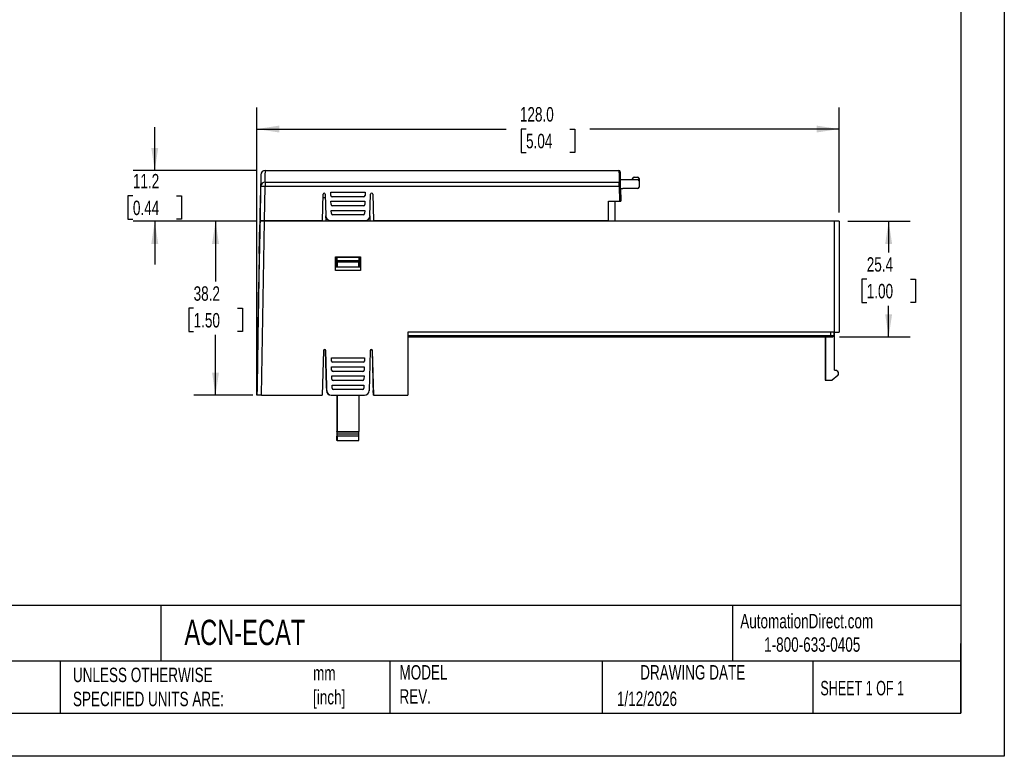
# Model space of a CAD drawing. Header units: millimetres. Extents: x 0 to 419, y 0 to 324.
# Tile 3 of 4: x 203 to 419, y 0 to 162. Entities that reach past the tile are written whole.
import ezdxf

# ---------------------------------------------------------------- set-up
doc = ezdxf.new("R2010")
doc.units = ezdxf.units.MM
doc.header["$LTSCALE"] = 1.5
doc.linetypes.add('CENTERX2', pattern=[20.32, 12.7, -2.54, 2.54, -2.54])
doc.layers.add('DIMENSIONS', color=140, linetype='Continuous', lineweight=25)
doc.layers.add('TEXT', color=140, linetype='Continuous', lineweight=25)
doc.styles.add('SLDTEXTSTYLE0', font='TXT', dxfattribs={"width": 0.7})
doc.styles.add('SLDTEXTSTYLE1', font='TXT', dxfattribs={"width": 0.65})
doc.dimstyles.new('SLDDIMSTYLE0', dxfattribs={"dimtxt": 3.237012, "dimasz": 4.953, "dimexe": 0, "dimexo": 0.0625, "dimgap": 0.809253, "dimtad": 0, "dimtih": 1, "dimtoh": 1, "dimdec": 1, "dimrnd": 1e-09, "dimzin": 4, "dimdsep": 46, "dimtxsty": 'SLDTEXTSTYLE0', "dimsah": 1, "dimcen": 0.09, "dimadec": 0, "dimazin": 1, "dimtfac": 1, "dimtdec": 1, "dimtofl": 0, "dimtmove": 0, "dimatfit": 3, "dimfxl": 0, "dimfrac": 2, "dimtolj": 1, "dimtzin": 12, "dimarcsym": 0})
doc.dimstyles.new('SLDDIMSTYLE1', dxfattribs={"dimtxt": 3.237012, "dimasz": 4.953, "dimexe": 0, "dimexo": 0.0625, "dimgap": 0.809253, "dimtad": 0, "dimtih": 1, "dimtoh": 1, "dimdec": 1, "dimrnd": 1e-09, "dimzin": 12, "dimdsep": 46, "dimtxsty": 'SLDTEXTSTYLE0', "dimsah": 1, "dimcen": 0.09, "dimadec": 0, "dimazin": 3, "dimtfac": 1, "dimtdec": 1, "dimtofl": 0, "dimtmove": 0, "dimatfit": 3, "dimfxl": 0, "dimfrac": 2, "dimtolj": 1, "dimtzin": 12, "dimarcsym": 0})
doc.dimstyles.new('SLDDIMSTYLE2', dxfattribs={"dimtxt": 3.237012, "dimasz": 4.953, "dimexe": 0, "dimexo": 0.0625, "dimgap": 0.809253, "dimtad": 0, "dimtih": 1, "dimtoh": 1, "dimdec": 1, "dimrnd": 1e-09, "dimzin": 12, "dimdsep": 46, "dimtxsty": 'SLDTEXTSTYLE0', "dimsah": 1, "dimcen": 0.09, "dimadec": 0, "dimazin": 3, "dimtfac": 1, "dimtdec": 1, "dimtmove": 0, "dimatfit": 0, "dimfxl": 0, "dimfrac": 2, "dimtolj": 1, "dimtzin": 12, "dimarcsym": 0})

# ---------------------------------------------------------------- blocks, each defined once
blk = doc.blocks.new('_D_2')
at = {"layer": 'DIMENSIONS'}
for p, q in [((232.29, 128.81), (232.29, 138.33)), ((254.72, 128.81), (227.53, 128.81)), ((227.49, 123.21), (226.4, 123.21)), ((226.4, 123.21), (226.4, 118.06)), ((237.1, 123.21), (238.19, 123.21)), ((238.19, 123.21), (238.19, 118.06)), ((226.4, 118.06), (227.49, 118.06)), ((254.53, 117.61), (227.53, 117.61)), ((232.29, 117.61), (232.29, 108.08)), ((238.19, 118.06), (237.1, 118.06))]:
    blk.add_line(p, q, dxfattribs=at)
for points in [[(232.29, 128.81), (233.06, 133.76), (231.53, 133.76)], [(232.29, 117.61), (231.53, 112.65), (233.06, 112.65)]]:
    blk.add_solid(points, dxfattribs=at)
at = {"layer": 'DIMENSIONS', "char_height": 3.175, "attachment_point": 1, "style": 'SLDTEXTSTYLE0'}
for s, insert in [('11.2', (227.49, 128.02)), ('0.44', (227.49, 122.15))]:
    blk.add_mtext(s, dxfattribs=dict(at, insert=insert))
blk = doc.blocks.new('_D_3')
at = {"layer": 'DIMENSIONS'}
for p, q in [((254.53, 117.61), (240.89, 117.61)), ((245.65, 117.61), (245.65, 104.37)), ((240.84, 98.51), (239.76, 98.51)), ((239.76, 98.51), (239.76, 93.36)), ((250.46, 98.51), (251.55, 98.51)), ((251.55, 98.51), (251.55, 93.36)), ((239.76, 93.36), (240.84, 93.36)), ((251.55, 93.36), (250.46, 93.36)), ((245.65, 79.41), (245.65, 92.64)), ((253.86, 79.41), (240.89, 79.41))]:
    blk.add_line(p, q, dxfattribs=at)
for points in [[(245.65, 117.61), (244.89, 112.65), (246.41, 112.65)], [(245.65, 79.41), (246.41, 84.36), (244.89, 84.36)]]:
    blk.add_solid(points, dxfattribs=at)
at = {"layer": 'DIMENSIONS', "char_height": 3.175, "attachment_point": 1, "style": 'SLDTEXTSTYLE0'}
for s, insert in [('38.2', (240.84, 103.32)), ('1.50', (240.84, 97.45))]:
    blk.add_mtext(s, dxfattribs=dict(at, insert=insert))
blk = doc.blocks.new('_D_4')
at = {"layer": 'DIMENSIONS'}
for p, q in [((254.72, 81.31), (254.72, 142.65)), ((382.77, 119.51), (382.77, 142.65)), ((254.72, 137.89), (309.55, 137.89)), ((313.94, 137.89), (312.85, 137.89)), ((312.85, 137.89), (312.85, 132.75)), ((323.55, 137.89), (324.64, 137.89)), ((324.64, 137.89), (324.64, 132.75)), ((382.77, 137.89), (327.94, 137.89)), ((312.85, 132.75), (313.94, 132.75)), ((324.64, 132.75), (323.55, 132.75))]:
    blk.add_line(p, q, dxfattribs=at)
for points in [[(254.72, 137.89), (259.67, 137.13), (259.67, 138.65)], [(382.77, 137.89), (377.82, 138.65), (377.82, 137.13)]]:
    blk.add_solid(points, dxfattribs=at)
at = {"layer": 'DIMENSIONS', "char_height": 3.175, "attachment_point": 1, "style": 'SLDTEXTSTYLE0'}
for s, insert in [('128.0', (312.59, 142.71)), ('5.04', (313.94, 136.84))]:
    blk.add_mtext(s, dxfattribs=dict(at, insert=insert))
blk = doc.blocks.new('_D_5')
at = {"layer": 'DIMENSIONS'}
for p, q in [((384.67, 117.61), (398.43, 117.61)), ((393.67, 117.61), (393.67, 110.77)), ((388.86, 104.91), (387.77, 104.91)), ((387.77, 104.91), (387.77, 99.76)), ((398.48, 104.91), (399.57, 104.91)), ((399.57, 104.91), (399.57, 99.76)), ((387.77, 99.76), (388.86, 99.76)), ((399.57, 99.76), (398.48, 99.76)), ((393.67, 92.21), (393.67, 99.04)), ((382.87, 92.21), (398.43, 92.21))]:
    blk.add_line(p, q, dxfattribs=at)
for points in [[(393.67, 117.61), (392.91, 112.65), (394.43, 112.65)], [(393.67, 92.21), (394.43, 97.16), (392.91, 97.16)]]:
    blk.add_solid(points, dxfattribs=at)
at = {"layer": 'DIMENSIONS', "char_height": 3.175, "attachment_point": 1, "style": 'SLDTEXTSTYLE0'}
for s, insert in [('25.4', (388.86, 109.72)), ('1.00', (388.86, 103.85))]:
    blk.add_mtext(s, dxfattribs=dict(at, insert=insert))

msp = doc.modelspace()

# ---------------------------------------------------------------- linework, layer by layer
at = {"color": 7, "linetype": 'Continuous'}
for p, q in [((419.1, 323.85), (419.1, 0)), ((419.1, 0), (0, 0))]:
    msp.add_line(p, q, dxfattribs=at)
for p, q in [((256.62, 128.81), (334.36, 128.81)), ((256.58, 126.23), (256.58, 125.28)), ((256.58, 126.23), (334.41, 126.23)), ((334.69, 126.81), (338.48, 126.81)), ((337.38, 126.81), (337.38, 127.01)), ((337.68, 127.31), (338.48, 127.31)), ((338.78, 127.01), (338.78, 126.56)), ((338.78, 126.56), (338.78, 126.53)), ((338.78, 126.51), (338.78, 125.11)), ((255.58, 125.28), (255.45, 117.81)), ((255.55, 123.81), (255.54, 123.31)), ((256.45, 117.81), (256.58, 125.28)), ((334.42, 125.28), (256.58, 125.28)), ((269.15, 117.81), (269.3, 123.56)), ((269.8, 123.56), (269.93, 118.78)), ((270.99, 124.01), (278.56, 124.01)), ((271.01, 123.3), (270.99, 124.01)), ((278.56, 124.01), (278.54, 123.3)), ((279.62, 118.78), (279.75, 123.56)), ((280.25, 123.56), (280.4, 117.81)), ((334.42, 125.28), (334.48, 122.01)), ((334.78, 122.01), (334.72, 125.28)), ((334.73, 124.92), (334.78, 122.01)), ((338.48, 124.81), (335.19, 124.81)), ((255.45, 117.81), (255.54, 123.31)), ((269.28, 122.81), (269.82, 122.81)), ((271.04, 122.01), (278.51, 122.01)), ((271.06, 121.3), (271.04, 122.01)), ((278.24, 123.01), (271.31, 123.01)), ((278.51, 122.01), (278.49, 121.3)), ((332.08, 122.01), (334.48, 122.01)), ((332.08, 117.81), (332.08, 122.01)), ((333.47, 122.01), (333.47, 117.61)), ((271.1, 120.01), (278.46, 120.01)), ((271.12, 119.3), (271.1, 120.01)), ((278.19, 121.01), (271.36, 121.01)), ((278.46, 120.01), (278.44, 119.3)), ((255.39, 117.61), (254.72, 79.41)), ((254.77, 79.41), (255.44, 117.61)), ((255.39, 117.61), (255.37, 116.81)), ((255.39, 117.61), (255.39, 117.61)), ((255.44, 117.61), (255.39, 117.61)), ((255.44, 117.61), (255.42, 116.81)), ((255.45, 117.81), (255.44, 117.61)), ((255.44, 117.61), (255.44, 117.61)), ((255.45, 117.81), (256.45, 117.81)), ((255.77, 79.41), (256.44, 117.61)), ((381.77, 117.61), (256.44, 117.61)), ((256.45, 117.81), (269.15, 117.81)), ((269.15, 117.61), (269.15, 117.81)), ((269.95, 117.78), (269.93, 118.78)), ((269.97, 117.61), (269.95, 117.78)), ((270.93, 117.81), (278.63, 117.81)), ((278.14, 119.01), (271.42, 119.01)), ((279.6, 117.78), (279.58, 117.61)), ((279.62, 118.78), (279.6, 117.78)), ((280.4, 117.81), (332.08, 117.81)), ((280.41, 117.61), (280.4, 117.81)), ((326.15, 117.81), (326.15, 117.61)), ((331.72, 117.61), (331.72, 117.81)), ((331.72, 117.61), (331.72, 117.81)), ((331.77, 117.61), (331.77, 117.81)), ((331.77, 117.61), (331.77, 117.81)), ((381.77, 93.21), (381.77, 117.61)), ((382.77, 117.61), (381.77, 117.61)), ((382.77, 117.61), (382.77, 93.21)), ((255.27, 110.51), (255.38, 116.81)), ((255.41, 116.81), (255.3, 110.51)), ((255.38, 116.81), (255.37, 116.81)), ((255.41, 116.81), (255.38, 116.81)), ((255.42, 116.81), (255.41, 116.81)), ((255.3, 110.51), (255.27, 110.51)), ((272.02, 106.81), (272.02, 109.81)), ((272.02, 109.81), (277.52, 109.81)), ((272.36, 109.51), (272.02, 109.51)), ((272.23, 109.51), (272.23, 107.51)), ((272.36, 109.81), (272.36, 109.74)), ((272.36, 109.74), (272.36, 109.01)), ((272.36, 109.74), (277.2, 109.74)), ((272.36, 109.01), (277.19, 109.01)), ((272.36, 109.01), (272.37, 108.62)), ((277.19, 108.62), (272.37, 108.62)), ((272.37, 108.62), (272.38, 107.61)), ((277.18, 107.61), (277.19, 108.62)), ((277.2, 109.74), (277.19, 109.01)), ((277.52, 109.51), (277.19, 109.51)), ((277.19, 109.01), (277.19, 108.62)), ((277.2, 109.74), (277.2, 109.81)), ((277.22, 109.51), (277.22, 107.51)), ((277.23, 109.51), (277.23, 107.51)), ((277.52, 109.81), (277.52, 106.81)), ((277.52, 109.81), (277.52, 106.81)), ((277.52, 107.51), (272.02, 107.51)), ((277.52, 106.81), (272.02, 106.81)), ((272.38, 107.61), (277.18, 107.61)), ((255.12, 102.01), (255.06, 98.42)), ((255.07, 98.42), (255.13, 102.01)), ((255.14, 102.01), (255.08, 98.42)), ((255.09, 98.42), (255.15, 102.01)), ((255.15, 102.01), (255.14, 102.01)), ((255.08, 98.42), (255.09, 98.42)), ((381.77, 93.21), (287.97, 93.21)), ((287.97, 93.21), (287.97, 79.41)), ((380.97, 92.51), (380.97, 93.21)), ((381.67, 92.51), (381.67, 93.21)), ((381.76, 84.92), (381.76, 93.21)), ((381.77, 93.21), (382.77, 93.21)), ((254.73, 79.41), (254.94, 91.51)), ((254.97, 91.51), (254.89, 87.16)), ((254.94, 91.51), (254.97, 91.51)), ((287.97, 92.51), (380.97, 92.51)), ((287.97, 92.21), (330.77, 92.21)), ((330.77, 92.21), (335.77, 92.21)), ((335.77, 92.21), (380.97, 92.21)), ((379.73, 92.21), (379.73, 82.71)), ((379.73, 92.21), (379.73, 82.71)), ((379.73, 92.21), (379.73, 82.71)), ((379.73, 92.21), (379.73, 82.71)), ((379.76, 92.21), (379.76, 82.71)), ((379.76, 92.21), (379.76, 82.71)), ((379.76, 92.21), (379.76, 82.71)), ((379.76, 92.21), (379.76, 82.71)), ((380.97, 92.51), (380.97, 92.21)), ((380.97, 92.51), (381.67, 92.51)), ((380.97, 92.21), (381.37, 92.21)), ((381.67, 92.51), (381.37, 92.21)), ((269.38, 89.16), (269.12, 79.41)), ((270.03, 81.38), (269.83, 89.16)), ((269.83, 89.16), (269.83, 89.16)), ((269.83, 89.16), (270.06, 80.38)), ((269.88, 89.16), (269.87, 89.16)), ((269.87, 89.16), (270.08, 81.38)), ((270.1, 80.38), (269.88, 89.16)), ((279.66, 89.16), (279.43, 80.38)), ((280.11, 89.31), (280.12, 89.16)), ((280.12, 89.16), (280.11, 89.16)), ((280.11, 89.16), (280.37, 79.41)), ((280.12, 89.16), (280.35, 80.41)), ((280.42, 79.41), (280.16, 89.16)), ((280.16, 89.16), (280.16, 89.16)), ((280.39, 80.41), (280.16, 89.16)), ((254.89, 87.16), (254.79, 80.91)), ((271.13, 86.9), (271.12, 87.61)), ((271.12, 87.61), (278.42, 87.61)), ((278.1, 86.61), (271.43, 86.61)), ((278.42, 87.61), (278.4, 86.9)), ((278.42, 87.61), (278.4, 86.9)), ((278.4, 86.9), (278.4, 86.9)), ((271.17, 85.61), (278.37, 85.61)), ((271.19, 84.9), (271.17, 85.61)), ((278.05, 84.61), (271.49, 84.61)), ((278.37, 85.61), (278.35, 84.9)), ((278.37, 85.61), (278.35, 84.9)), ((278.35, 84.9), (278.35, 84.9)), ((381.76, 84.92), (382.06, 84.86)), ((271.22, 83.61), (278.32, 83.61)), ((271.24, 82.9), (271.22, 83.61)), ((278, 82.61), (271.54, 82.61)), ((278.32, 83.61), (278.3, 82.9)), ((278.32, 83.61), (278.3, 82.9)), ((278.3, 82.9), (278.3, 82.9)), ((379.73, 82.71), (379.76, 82.71)), ((379.73, 82.71), (379.73, 82.71)), ((379.73, 82.71), (379.73, 82.71)), ((379.73, 82.71), (379.73, 82.71)), ((379.76, 82.71), (381.26, 82.71)), ((379.76, 82.71), (379.76, 82.71)), ((379.76, 82.71), (379.76, 82.71)), ((379.76, 82.71), (379.76, 82.71)), ((382.49, 83.73), (381.26, 82.71)), ((254.79, 80.91), (254.77, 79.41)), ((254.79, 80.91), (254.79, 80.91)), ((270.03, 81.38), (270.03, 81.38)), ((270.03, 81.38), (270.06, 80.38)), ((270.06, 80.38), (270.06, 80.38)), ((270.08, 81.38), (270.08, 81.38)), ((270.1, 80.38), (270.08, 81.38)), ((270.08, 81.38), (270.08, 81.34)), ((270.1, 80.38), (270.1, 80.38)), ((271.27, 81.61), (278.27, 81.61)), ((271.29, 80.9), (271.27, 81.61)), ((277.95, 80.61), (271.59, 80.61)), ((278.27, 81.61), (278.25, 80.9)), ((278.27, 81.61), (278.25, 80.9)), ((278.25, 80.9), (278.25, 80.9)), ((280.37, 79.41), (280.34, 80.41)), ((280.35, 80.41), (280.34, 80.41)), ((280.35, 80.41), (280.39, 80.41)), ((280.42, 79.41), (280.39, 80.41)), ((280.39, 80.41), (280.39, 80.41)), ((254.72, 79.41), (254.73, 79.41)), ((254.77, 79.41), (254.73, 79.41)), ((254.77, 79.41), (254.77, 79.41)), ((255.77, 79.41), (269.12, 79.41)), ((271.1, 79.41), (278.43, 79.41)), ((271.1, 79.41), (271.1, 79.41)), ((272.32, 79.41), (272.32, 69.41)), ((272.32, 79.41), (272.32, 71.41)), ((272.37, 69.41), (272.37, 79.41)), ((272.37, 79.41), (272.37, 71.41)), ((277.17, 79.41), (277.17, 71.41)), ((280.37, 79.41), (280.37, 79.41)), ((280.37, 79.41), (280.42, 79.41)), ((280.42, 79.41), (287.97, 79.41)), ((280.42, 79.41), (280.42, 79.41)), ((272.32, 71.31), (272.32, 71.41)), ((272.32, 69.41), (272.32, 70.41)), ((272.37, 69.41), (272.32, 69.41)), ((272.32, 69.41), (272.32, 69.41)), ((272.37, 71.41), (272.37, 71.31)), ((272.37, 71.41), (277.17, 71.41)), ((272.37, 71.31), (277.17, 71.31)), ((277.17, 70.81), (272.37, 70.81)), ((277.17, 70.41), (272.37, 70.41)), ((272.37, 70.41), (272.37, 69.41)), ((272.37, 69.41), (272.37, 69.41)), ((272.37, 69.41), (277.17, 69.41)), ((277.17, 71.31), (277.17, 71.41)), ((277.17, 69.41), (277.17, 70.41))]:
    msp.add_line(p, q)
at = {"flags": 128}
for points in [[(255.62, 127.82), (255.62, 127.59), (255.61, 127.33), (255.61, 127.04), (255.6, 126.74), (255.6, 126.41), (255.59, 126.06), (255.58, 125.68), (255.58, 125.28)], [(256.58, 126.23), (256.6, 127.71), (256.62, 128.81)], [(334.36, 128.81), (334.38, 127.71), (334.41, 126.23)], [(334.71, 125.95), (334.7, 126.35), (334.69, 126.73), (334.69, 127.08), (334.68, 127.42), (334.68, 127.73), (334.67, 128.01), (334.67, 128.27), (334.66, 128.51)], [(334.42, 125.28), (334.42, 125.64), (334.41, 125.93), (334.41, 126.12), (334.41, 126.23)], [(334.72, 125.28), (334.72, 125.5), (334.71, 125.7), (334.71, 125.85), (334.71, 125.95)], [(270.09, 81.08), (270.05, 81.19), (270.03, 81.38)], [(270.03, 81.38), (270.05, 81.19), (270.09, 81.07)]]:
    msp.add_lwpolyline(points, dxfattribs=at)
for centre, radius, start, end in [((256.62, 127.81), 1, 89.9987, 178.9964), ((334.36, 128.51), 0.3, 0.999, 90.004), ((256.56, 125.25), 0.982, 88.9059, 177.9464), ((334.41, 125.94), 0.295, 2.0445, 91.097), ((337.68, 127.01), 0.3, 90, 180), ((338.48, 127.01), 0.3, 0, 90), ((338.48, 126.51), 0.3, 0, 90), ((270.58, 123.8), 15.02, 178.0547, 179.9453), ((255.83, 96.63), 28.65, 88.5003, 90.4997), ((269.55, 123.56), 0.25, 1.9718, 178.0282), ((280, 123.56), 0.25, 1.9718, 178.0282), ((334.65, 116.66), 8.62, 89.5065, 91.4999), ((335.19, 125.81), 1, 242.2839, 270), ((338.48, 125.11), 0.3, 270, 0), ((271.31, 123.31), 0.3, 181.5, 270), ((271.36, 121.31), 0.3, 181.5, 270), ((278.19, 121.31), 0.3, 270, 358.5), ((278.24, 123.31), 0.3, 270, 358.5), ((334.63, 116.17), 5.83, 88.5267, 91.4733), ((271.42, 119.31), 0.3, 181.5, 270), ((278.14, 119.31), 0.3, 270, 358.5), ((255.94, 87.12), 30.49, 89.0594, 90.9406), ((270.93, 118.81), 1, 181.5, 270), ((278.63, 118.81), 1, 270, 358.5), ((269.63, 89.16), 0.25, 1.5, 178.5), ((269.58, 89.16), 0.25, 1.5, 84.4673), ((269.58, 89.16), 0.25, 1.5, 84.2991), ((269.62, 89.16), 0.25, 1.5, 90), ((279.91, 89.16), 0.25, 1.5, 178.5), ((279.87, 89.16), 0.25, 1.5, 84.4673), ((279.86, 89.16), 0.25, 1.5, 84.2992), ((279.91, 89.16), 0.25, 1.5, 90), ((271.43, 86.91), 0.3, 181.5, 270), ((278.1, 86.91), 0.3, 270, 358.5), ((278.1, 86.91), 0.3, 270, 358.5), ((271.49, 84.91), 0.3, 181.5, 270), ((278.05, 84.91), 0.3, 270, 358.5), ((278.05, 84.91), 0.3, 270, 358.5), ((381.91, 84.12), 0.756, 360, 78.654), ((271.54, 82.91), 0.3, 181.5, 270), ((278, 82.91), 0.3, 270, 358.5), ((278, 82.91), 0.3, 270, 358.5), ((382.16, 84.12), 0.5, 310.0517, 0), ((271.06, 80.41), 1, 181.5, 270), ((271.05, 80.41), 1, 181.5, 270), ((271.1, 80.41), 1, 181.5, 270), ((271.1, 80.41), 1, 181.5, 270), ((271.59, 80.91), 0.3, 181.5, 270), ((277.95, 80.91), 0.3, 270, 358.5), ((277.95, 80.91), 0.3, 270, 358.5), ((278.43, 80.41), 1, 270, 358.5), ((255.27, 48.92), 30.49, 89.0594, 90.9406), ((491.58, 70.91), 219.26, 179.8979, 180.0276), ((724.69, 70.77), 452.37, 179.9956, 180.0465), ((53.11, 70.91), 219.26, 359.9724, 0.1021), ((-180, 70.77), 452.37, 359.9535, 0.0044), ((57.91, 70.91), 219.26, 359.9724, 0.1021), ((-175.2, 70.77), 452.37, 359.9535, 0.0044)]:
    msp.add_arc(centre, radius, start, end)
at = {"layer": 'TEXT'}
for p, q in [((409.57, 314.32), (409.57, 9.52)), ((409.57, 33.19), (9.52, 33.19)), ((233.64, 33.19), (233.64, 20.95)), ((359.36, 33.19), (359.36, 20.95)), ((409.57, 9.52), (409.57, 24.77)), ((409.57, 20.95), (9.52, 20.95)), ((211.5, 20.95), (211.5, 9.52)), ((283.95, 20.95), (283.95, 9.52)), ((330.7, 20.95), (330.7, 9.52)), ((377.02, 20.95), (377.02, 9.52)), ((9.52, 9.52), (409.57, 9.52))]:
    msp.add_line(p, q, dxfattribs=at)

# ---------------------------------------------------------------- texts
at = {"layer": 'TEXT', "linetype": 'CENTERX2', "lineweight": 18}
for s, insert, char_height, attachment_point, style in [('AutomationDirect.com', (361.04, 31.31), 3.175, 1, 'SLDTEXTSTYLE0'), ('ACN-ECAT', (238.81, 30.02), 5.556, 1, 'SLDTEXTSTYLE0'), ('1-800-633-0405', (366.29, 26.16), 3.175, 1, 'SLDTEXTSTYLE0'), ('UNLESS OTHERWISE ^JSPECIFIED UNITS ARE:', (214.3, 19.49), 3.175, 1, 'SLDTEXTSTYLE0'), ('MODEL ^JREV.', (286.1, 20.05), 3.175, 1, 'SLDTEXTSTYLE0'), ('DRAWING DATE', (350.59, 20.05), 3.175, 2, 'SLDTEXTSTYLE0'), ('mm^J[inch]', (267.1, 19.88), 3.175, 1, 'SLDTEXTSTYLE0'), ('SHEET 1 OF 1', (378.66, 16.58), 3.175, 1, 'SLDTEXTSTYLE1'), ('1/12/2026', (333.92, 14.24), 3.175, 1, 'SLDTEXTSTYLE0')]:
    msp.add_mtext(s, dxfattribs=dict(at, insert=insert, char_height=char_height, attachment_point=attachment_point, style=style))

# ---------------------------------------------------------------- dimensions: what is measured, and where the dimension line sits
at = {"layer": 'DIMENSIONS'}
dim = msp.add_linear_dim(base=(254.7208, 137.892), p1=(382.7689, 117.6057), p2=(254.7208, 79.4057), dimstyle='SLDDIMSTYLE0', dxfattribs=at)
dim.commit()
dim.dimension.update_dxf_attribs({"geometry": '_D_4', "text_midpoint": (318.7448, 137.892), "dimtype": 160})
for base, p1, p2, dimstyle, picture, middle in [((232.29, 128.81), (256.44, 117.61), (256.62, 128.81), 'SLDDIMSTYLE2', '_D_2', (232.29, 123.21)), ((245.65, 117.61), (255.77, 79.41), (256.44, 117.61), 'SLDDIMSTYLE1', '_D_3', (245.65, 98.51)), ((393.67, 92.21), (382.77, 117.61), (380.97, 92.21), 'SLDDIMSTYLE1', '_D_5', (393.67, 104.91))]:
    dim = msp.add_linear_dim(base=base, p1=p1, p2=p2, angle=90, dimstyle=dimstyle, dxfattribs=at)
    dim.commit()
    dim.dimension.update_dxf_attribs({"geometry": picture, "text_midpoint": middle, "dimtype": 160})

doc.saveas('drawing.dxf')
